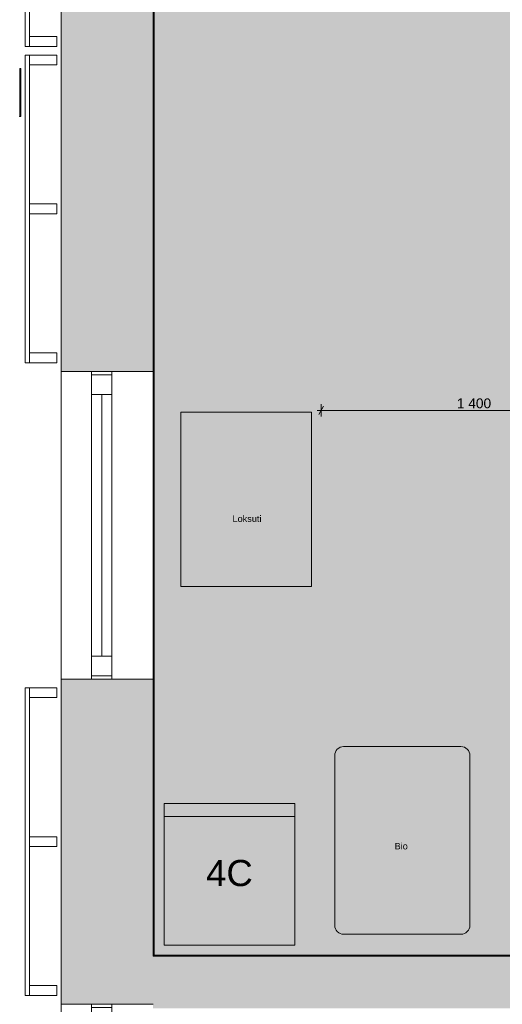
# Model space of a CAD drawing. Header units: millimetres. Extents: x -30 to 102382, y -31808 to 51594.
# Tile 11 of 172: x 19418 to 21631, y 30279 to 34792. Entities that reach past the tile are written whole.
import ezdxf
from ezdxf.enums import TextEntityAlignment as Align

# ---------------------------------------------------------------- set-up
doc = ezdxf.new("R2010")
doc.units = ezdxf.units.MM
doc.header["$MEASUREMENT"] = 0
doc.linetypes.add('tl_xref_DASH_2.5-1.25', pattern=[3750, 2500, -1250])
doc.linetypes.add('Wipeout_Contour', pattern=[1000, 0, -1000])
for name, color, linetype in [('04 Välissein kandev proj.AR', 7, 'Continuous'), ('05 Sisesein proj.AR', 7, 'Continuous'), ('06 Põrand proj.AR', 7, 'Continuous'), ('13 Fassaadikate välisosa.AR', 7, 'Continuous'), ('20 Tehnoloogia.AR', 7, 'Continuous'), ('37 Reklaamlogo.AR', 7, 'Continuous'), ('44 Sisustus_ erimööbel mõõtkett.SA', 7, 'Continuous'), ('44 Sisustus_ erimööbel tähis.SA', 7, 'Continuous'), ('45 Sisustus_ tehnika.SA', 7, 'Continuous'), ('47 Siseviimistlus_ põrand.SA', 7, 'Continuous'), ('47 Siseviimistlus_ sein.SA', 7, 'Continuous')]:
    doc.layers.add(name, color=color, linetype=linetype)
doc.styles.add('GENERATED_STYLE_3', font='arial.ttf')
doc.dimstyles.new('GENERATED_STYLE__9', dxfattribs={"dimtxt": 45, "dimasz": 28.5, "dimexe": 0.18, "dimexo": 0.0625, "dimgap": 0, "dimtad": 1, "dimtih": 1, "dimtoh": 1, "dimdec": 0, "dimzin": 0, "dimdsep": 46, "dimtxsty": 'GENERATED_STYLE_3', "dimblk": 'ARROWHEAD_2', "dimblk1": 'ARROWHEAD_2', "dimblk2": 'ARROWHEAD_2', "dimcen": 0.09, "dimse1": 1, "dimse2": 1, "dimclrd": 8, "dimclre": 8, "dimclrt": 8, "dimadec": 1, "dimazin": 0, "dimtfac": 1, "dimtdec": 4, "dimtmove": 0, "dimatfit": 3, "dimfxl": 0, "dimtolj": 1, "dimtzin": 0, "dimarcsym": 0})

# ---------------------------------------------------------------- blocks, each defined once
blk = doc.blocks.new('Rectangular Window Opening 26_8')
at = {"layer": '47 Siseviimistlus_ sein.SA', "color": 7, "linetype": 'Continuous', "lineweight": 13}
for p, q in [((-705, 5), (705, 5)), ((-705, 0), (-705, 5)), ((-705, 0), (705, 0)), ((705, 0), (705, 5))]:
    blk.add_line(p, q, dxfattribs=at)
blk = doc.blocks.new('Refrigerator 26[111]_2', base_point=(20680, 31200))
at = {"layer": '45 Sisustus_ tehnika.SA', "color": 7, "linetype": 'Continuous', "lineweight": 20}
blk.add_line((20680, 31140), (20080, 31140), dxfattribs=at)
at = {"layer": '45 Sisustus_ tehnika.SA', "color": 7, "linetype": 'Continuous', "lineweight": 20, "flags": 128}
blk.add_lwpolyline([(20680, 31200), (20080, 31200), (20080, 30550), (20680, 30550)], close=True, dxfattribs=at)
at = {"layer": '45 Sisustus_ tehnika.SA', "color": 8, "lineweight": 13, "style": 'GENERATED_STYLE_3'}
blk.add_attdef('txt', text='', height=120, rotation=360, dxfattribs=at).set_placement((20380, 30880.9), align=Align.MIDDLE_CENTER)
blk = doc.blocks.new('Trash Can 02 26[112]_2', base_point=(21172.7, 31030.2))
at = {"layer": '20 Tehnoloogia.AR', "color": 7, "linetype": 'Continuous', "lineweight": 20, "flags": 128}
blk.add_lwpolyline([(21441.7, 31460.2, -0.414214), (21482.7, 31419.2), (21482.7, 30641.2, -0.414214), (21441.7, 30600.2), (20903.7, 30600.2, -0.414214), (20862.7, 30641.2), (20862.7, 31419.2, -0.414214), (20903.7, 31460.2)], format="xyb", close=True, dxfattribs=at)
blk = doc.blocks.new('Cube 26[348]_2', base_point=(20756.9, 32993.9))
at = {"layer": '20 Tehnoloogia.AR', "color": 7, "linetype": 'Continuous', "lineweight": 20, "flags": 128}
blk.add_lwpolyline([(20156.9, 32193.9), (20156.9, 32993.9), (20756.9, 32993.9), (20756.9, 32193.9)], close=True, dxfattribs=at)
blk = doc.blocks.new('FSD-01[514]_2', base_point=(19588, 36080))
at = {"color": 254, "linetype": 'Wipeout_Contour', "lineweight": 0, "ltscale": 164019.099443}
blk.add_wipeout([(19588, 36080), (19463, 36080), (19463, 36035), (19588, 36035)], dxfattribs=at).dxf.layer = '13 Fassaadikate välisosa.AR'
at = {"color": 254, "linetype": 'Wipeout_Contour', "lineweight": 0, "ltscale": 161623.704036}
blk.add_wipeout([(19588, 35397.5), (19463, 35397.5), (19463, 35352.5), (19588, 35352.5)], dxfattribs=at).dxf.layer = '13 Fassaadikate välisosa.AR'
at = {"color": 254, "linetype": 'Wipeout_Contour', "lineweight": 0, "ltscale": 159239.078795}
blk.add_wipeout([(19588, 34715), (19463, 34715), (19463, 34670), (19588, 34670)], dxfattribs=at).dxf.layer = '13 Fassaadikate välisosa.AR'
at = {"layer": '13 Fassaadikate välisosa.AR', "color": 7, "linetype": 'Continuous', "lineweight": 20}
for p, q in [((19443, 34670), (19443, 36080)), ((19443, 36080), (19463, 36080)), ((19443, 34670), (19443, 36080)), ((19443, 36080), (19463, 36080)), ((19443, 34670), (19443, 36080)), ((19443, 36080), (19463, 36080)), ((19443, 34670), (19443, 36080)), ((19443, 36080), (19463, 36080)), ((19463, 36035), (19463, 36080)), ((19463, 36080), (19588, 36080)), ((19463, 34670), (19463, 36080)), ((19463, 34670), (19463, 36080)), ((19463, 34670), (19463, 36080)), ((19463, 34670), (19463, 36080)), ((19588, 36080), (19588, 36035)), ((19588, 36035), (19463, 36035)), ((19463, 35352.5), (19463, 35397.5)), ((19463, 35397.5), (19588, 35397.5)), ((19588, 35397.5), (19588, 35352.5)), ((19588, 35352.5), (19463, 35352.5)), ((19463, 34670), (19463, 34715)), ((19463, 34715), (19588, 34715)), ((19588, 34715), (19588, 34670)), ((19443, 34670), (19463, 34670)), ((19443, 34670), (19463, 34670)), ((19443, 34670), (19463, 34670)), ((19443, 34670), (19463, 34670)), ((19588, 34670), (19463, 34670))]:
    blk.add_line(p, q, dxfattribs=at)
blk = doc.blocks.new('FSD-02[515]_2', base_point=(19588, 36080))
at = {"color": 254, "linetype": 'Wipeout_Contour', "lineweight": 0, "ltscale": 164019.099437}
blk.add_wipeout([(19588, 36080), (19463, 36080), (19463, 36035), (19588, 36035)], dxfattribs=at).dxf.layer = '13 Fassaadikate välisosa.AR'
at = {"color": 254, "linetype": 'Wipeout_Contour', "lineweight": 0, "ltscale": 161623.704031}
blk.add_wipeout([(19588, 35397.5), (19463, 35397.5), (19463, 35352.5), (19588, 35352.5)], dxfattribs=at).dxf.layer = '13 Fassaadikate välisosa.AR'
at = {"color": 254, "linetype": 'Wipeout_Contour', "lineweight": 0, "ltscale": 159239.07879}
blk.add_wipeout([(19588, 34715), (19463, 34715), (19463, 34670), (19588, 34670)], dxfattribs=at).dxf.layer = '13 Fassaadikate välisosa.AR'
at = {"layer": '13 Fassaadikate välisosa.AR', "color": 7, "linetype": 'Continuous', "lineweight": 20}
for p, q in [((19443, 34670), (19443, 36080)), ((19443, 36080), (19463, 36080)), ((19443, 34670), (19443, 36080)), ((19443, 36080), (19463, 36080)), ((19443, 34670), (19443, 36080)), ((19443, 36080), (19463, 36080)), ((19443, 34670), (19443, 36080)), ((19443, 36080), (19463, 36080)), ((19443, 34670), (19443, 36080)), ((19443, 36080), (19463, 36080)), ((19443, 34670), (19443, 36080)), ((19443, 36080), (19463, 36080)), ((19443, 34670), (19443, 36080)), ((19443, 36080), (19463, 36080)), ((19443, 34670), (19443, 36080)), ((19443, 36080), (19463, 36080)), ((19443, 34670), (19443, 36080)), ((19443, 36080), (19463, 36080)), ((19463, 36035), (19463, 36080)), ((19463, 36080), (19588, 36080)), ((19463, 34670), (19463, 36080)), ((19463, 34670), (19463, 36080)), ((19463, 34670), (19463, 36080)), ((19463, 34670), (19463, 36080)), ((19463, 34670), (19463, 36080)), ((19463, 34670), (19463, 36080)), ((19463, 34670), (19463, 36080)), ((19463, 34670), (19463, 36080)), ((19463, 34670), (19463, 36080)), ((19588, 36080), (19588, 36035)), ((19588, 36035), (19463, 36035)), ((19463, 35352.5), (19463, 35397.5)), ((19463, 35397.5), (19588, 35397.5)), ((19588, 35397.5), (19588, 35352.5)), ((19588, 35352.5), (19463, 35352.5)), ((19463, 34670), (19463, 34715)), ((19463, 34715), (19588, 34715)), ((19588, 34715), (19588, 34670)), ((19443, 34670), (19463, 34670)), ((19443, 34670), (19463, 34670)), ((19443, 34670), (19463, 34670)), ((19443, 34670), (19463, 34670)), ((19443, 34670), (19463, 34670)), ((19443, 34670), (19463, 34670)), ((19443, 34670), (19463, 34670)), ((19443, 34670), (19463, 34670)), ((19443, 34670), (19463, 34670)), ((19588, 34670), (19463, 34670))]:
    blk.add_line(p, q, dxfattribs=at)
blk = doc.blocks.new('FSD-02[516]_2', base_point=(19588, 36080))
at = {"color": 254, "linetype": 'Wipeout_Contour', "lineweight": 0, "ltscale": 164019.099437}
blk.add_wipeout([(19588, 36080), (19463, 36080), (19463, 36035), (19588, 36035)], dxfattribs=at).dxf.layer = '13 Fassaadikate välisosa.AR'
at = {"color": 254, "linetype": 'Wipeout_Contour', "lineweight": 0, "ltscale": 161623.704031}
blk.add_wipeout([(19588, 35397.5), (19463, 35397.5), (19463, 35352.5), (19588, 35352.5)], dxfattribs=at).dxf.layer = '13 Fassaadikate välisosa.AR'
at = {"color": 254, "linetype": 'Wipeout_Contour', "lineweight": 0, "ltscale": 159239.07879}
blk.add_wipeout([(19588, 34715), (19463, 34715), (19463, 34670), (19588, 34670)], dxfattribs=at).dxf.layer = '13 Fassaadikate välisosa.AR'
at = {"layer": '13 Fassaadikate välisosa.AR', "color": 7, "linetype": 'Continuous', "lineweight": 20}
for p, q in [((19443, 34670), (19443, 36080)), ((19443, 36080), (19463, 36080)), ((19443, 34670), (19443, 36080)), ((19443, 36080), (19463, 36080)), ((19443, 34670), (19443, 36080)), ((19443, 36080), (19463, 36080)), ((19443, 34670), (19443, 36080)), ((19443, 36080), (19463, 36080)), ((19443, 34670), (19443, 36080)), ((19443, 36080), (19463, 36080)), ((19443, 34670), (19443, 36080)), ((19443, 36080), (19463, 36080)), ((19443, 34670), (19443, 36080)), ((19443, 36080), (19463, 36080)), ((19443, 34670), (19443, 36080)), ((19443, 36080), (19463, 36080)), ((19443, 34670), (19443, 36080)), ((19443, 36080), (19463, 36080)), ((19463, 36035), (19463, 36080)), ((19463, 36080), (19588, 36080)), ((19463, 34670), (19463, 36080)), ((19463, 34670), (19463, 36080)), ((19463, 34670), (19463, 36080)), ((19463, 34670), (19463, 36080)), ((19463, 34670), (19463, 36080)), ((19463, 34670), (19463, 36080)), ((19463, 34670), (19463, 36080)), ((19463, 34670), (19463, 36080)), ((19463, 34670), (19463, 36080)), ((19588, 36080), (19588, 36035)), ((19588, 36035), (19463, 36035)), ((19463, 35352.5), (19463, 35397.5)), ((19463, 35397.5), (19588, 35397.5)), ((19588, 35397.5), (19588, 35352.5)), ((19588, 35352.5), (19463, 35352.5)), ((19463, 34670), (19463, 34715)), ((19463, 34715), (19588, 34715)), ((19588, 34715), (19588, 34670)), ((19443, 34670), (19463, 34670)), ((19443, 34670), (19463, 34670)), ((19443, 34670), (19463, 34670)), ((19443, 34670), (19463, 34670)), ((19443, 34670), (19463, 34670)), ((19443, 34670), (19463, 34670)), ((19443, 34670), (19463, 34670)), ((19443, 34670), (19463, 34670)), ((19443, 34670), (19463, 34670)), ((19588, 34670), (19463, 34670))]:
    blk.add_line(p, q, dxfattribs=at)
blk = doc.blocks.new('FSD-01[517]_2', base_point=(19588, 34630))
at = {"color": 254, "linetype": 'Wipeout_Contour', "lineweight": 0, "ltscale": 158942.870761}
blk.add_wipeout([(19588, 34630), (19463, 34630), (19463, 34585), (19588, 34585)], dxfattribs=at).dxf.layer = '13 Fassaadikate välisosa.AR'
at = {"color": 254, "linetype": 'Wipeout_Contour', "lineweight": 0, "ltscale": 156570.945125}
blk.add_wipeout([(19588, 33947.5), (19463, 33947.5), (19463, 33902.5), (19588, 33902.5)], dxfattribs=at).dxf.layer = '13 Fassaadikate välisosa.AR'
at = {"color": 254, "linetype": 'Wipeout_Contour', "lineweight": 0, "ltscale": 154210.866454}
blk.add_wipeout([(19588, 33265), (19463, 33265), (19463, 33220), (19588, 33220)], dxfattribs=at).dxf.layer = '13 Fassaadikate välisosa.AR'
at = {"layer": '13 Fassaadikate välisosa.AR', "color": 7, "linetype": 'Continuous', "lineweight": 20}
for p, q in [((19443, 33220), (19443, 34630)), ((19443, 34630), (19463, 34630)), ((19443, 33220), (19443, 34630)), ((19443, 34630), (19463, 34630)), ((19443, 33220), (19443, 34630)), ((19443, 34630), (19463, 34630)), ((19443, 33220), (19443, 34630)), ((19443, 34630), (19463, 34630)), ((19463, 34585), (19463, 34630)), ((19463, 34630), (19588, 34630)), ((19463, 33220), (19463, 34630)), ((19463, 33220), (19463, 34630)), ((19463, 33220), (19463, 34630)), ((19463, 33220), (19463, 34630)), ((19588, 34630), (19588, 34585)), ((19588, 34585), (19463, 34585)), ((19463, 33902.5), (19463, 33947.5)), ((19463, 33947.5), (19588, 33947.5)), ((19588, 33947.5), (19588, 33902.5)), ((19588, 33902.5), (19463, 33902.5)), ((19463, 33220), (19463, 33265)), ((19463, 33265), (19588, 33265)), ((19588, 33265), (19588, 33220)), ((19443, 33220), (19463, 33220)), ((19443, 33220), (19463, 33220)), ((19443, 33220), (19463, 33220)), ((19443, 33220), (19463, 33220)), ((19588, 33220), (19463, 33220))]:
    blk.add_line(p, q, dxfattribs=at)
blk = doc.blocks.new('FSD-02[518]_2', base_point=(19588, 34630))
at = {"color": 254, "linetype": 'Wipeout_Contour', "lineweight": 0, "ltscale": 158942.870756}
blk.add_wipeout([(19588, 34630), (19463, 34630), (19463, 34585), (19588, 34585)], dxfattribs=at).dxf.layer = '13 Fassaadikate välisosa.AR'
at = {"color": 254, "linetype": 'Wipeout_Contour', "lineweight": 0, "ltscale": 156570.94512}
blk.add_wipeout([(19588, 33947.5), (19463, 33947.5), (19463, 33902.5), (19588, 33902.5)], dxfattribs=at).dxf.layer = '13 Fassaadikate välisosa.AR'
at = {"color": 254, "linetype": 'Wipeout_Contour', "lineweight": 0, "ltscale": 154210.866449}
blk.add_wipeout([(19588, 33265), (19463, 33265), (19463, 33220), (19588, 33220)], dxfattribs=at).dxf.layer = '13 Fassaadikate välisosa.AR'
at = {"layer": '13 Fassaadikate välisosa.AR', "color": 7, "linetype": 'Continuous', "lineweight": 20}
for p, q in [((19443, 33220), (19443, 34630)), ((19443, 34630), (19463, 34630)), ((19443, 33220), (19443, 34630)), ((19443, 34630), (19463, 34630)), ((19443, 33220), (19443, 34630)), ((19443, 34630), (19463, 34630)), ((19443, 33220), (19443, 34630)), ((19443, 34630), (19463, 34630)), ((19443, 33220), (19443, 34630)), ((19443, 34630), (19463, 34630)), ((19443, 33220), (19443, 34630)), ((19443, 34630), (19463, 34630)), ((19443, 33220), (19443, 34630)), ((19443, 34630), (19463, 34630)), ((19443, 33220), (19443, 34630)), ((19443, 34630), (19463, 34630)), ((19443, 33220), (19443, 34630)), ((19443, 34630), (19463, 34630)), ((19463, 34585), (19463, 34630)), ((19463, 34630), (19588, 34630)), ((19463, 33220), (19463, 34630)), ((19463, 33220), (19463, 34630)), ((19463, 33220), (19463, 34630)), ((19463, 33220), (19463, 34630)), ((19463, 33220), (19463, 34630)), ((19463, 33220), (19463, 34630)), ((19463, 33220), (19463, 34630)), ((19463, 33220), (19463, 34630)), ((19463, 33220), (19463, 34630)), ((19588, 34630), (19588, 34585)), ((19588, 34585), (19463, 34585)), ((19463, 33902.5), (19463, 33947.5)), ((19463, 33947.5), (19588, 33947.5)), ((19588, 33947.5), (19588, 33902.5)), ((19588, 33902.5), (19463, 33902.5)), ((19463, 33220), (19463, 33265)), ((19463, 33265), (19588, 33265)), ((19588, 33265), (19588, 33220)), ((19443, 33220), (19463, 33220)), ((19443, 33220), (19463, 33220)), ((19443, 33220), (19463, 33220)), ((19443, 33220), (19463, 33220)), ((19443, 33220), (19463, 33220)), ((19443, 33220), (19463, 33220)), ((19443, 33220), (19463, 33220)), ((19443, 33220), (19463, 33220)), ((19443, 33220), (19463, 33220)), ((19588, 33220), (19463, 33220))]:
    blk.add_line(p, q, dxfattribs=at)
blk = doc.blocks.new('FSD-02[519]_2', base_point=(19588, 34630))
at = {"color": 254, "linetype": 'Wipeout_Contour', "lineweight": 0, "ltscale": 158942.870756}
blk.add_wipeout([(19588, 34630), (19463, 34630), (19463, 34585), (19588, 34585)], dxfattribs=at).dxf.layer = '13 Fassaadikate välisosa.AR'
at = {"color": 254, "linetype": 'Wipeout_Contour', "lineweight": 0, "ltscale": 156570.94512}
blk.add_wipeout([(19588, 33947.5), (19463, 33947.5), (19463, 33902.5), (19588, 33902.5)], dxfattribs=at).dxf.layer = '13 Fassaadikate välisosa.AR'
at = {"color": 254, "linetype": 'Wipeout_Contour', "lineweight": 0, "ltscale": 154210.866449}
blk.add_wipeout([(19588, 33265), (19463, 33265), (19463, 33220), (19588, 33220)], dxfattribs=at).dxf.layer = '13 Fassaadikate välisosa.AR'
at = {"layer": '13 Fassaadikate välisosa.AR', "color": 7, "linetype": 'Continuous', "lineweight": 20}
for p, q in [((19443, 33220), (19443, 34630)), ((19443, 34630), (19463, 34630)), ((19443, 33220), (19443, 34630)), ((19443, 34630), (19463, 34630)), ((19443, 33220), (19443, 34630)), ((19443, 34630), (19463, 34630)), ((19443, 33220), (19443, 34630)), ((19443, 34630), (19463, 34630)), ((19443, 33220), (19443, 34630)), ((19443, 34630), (19463, 34630)), ((19443, 33220), (19443, 34630)), ((19443, 34630), (19463, 34630)), ((19443, 33220), (19443, 34630)), ((19443, 34630), (19463, 34630)), ((19443, 33220), (19443, 34630)), ((19443, 34630), (19463, 34630)), ((19443, 33220), (19443, 34630)), ((19443, 34630), (19463, 34630)), ((19463, 34585), (19463, 34630)), ((19463, 34630), (19588, 34630)), ((19463, 33220), (19463, 34630)), ((19463, 33220), (19463, 34630)), ((19463, 33220), (19463, 34630)), ((19463, 33220), (19463, 34630)), ((19463, 33220), (19463, 34630)), ((19463, 33220), (19463, 34630)), ((19463, 33220), (19463, 34630)), ((19463, 33220), (19463, 34630)), ((19463, 33220), (19463, 34630)), ((19588, 34630), (19588, 34585)), ((19588, 34585), (19463, 34585)), ((19463, 33902.5), (19463, 33947.5)), ((19463, 33947.5), (19588, 33947.5)), ((19588, 33947.5), (19588, 33902.5)), ((19588, 33902.5), (19463, 33902.5)), ((19463, 33220), (19463, 33265)), ((19463, 33265), (19588, 33265)), ((19588, 33265), (19588, 33220)), ((19443, 33220), (19463, 33220)), ((19443, 33220), (19463, 33220)), ((19443, 33220), (19463, 33220)), ((19443, 33220), (19463, 33220)), ((19443, 33220), (19463, 33220)), ((19443, 33220), (19463, 33220)), ((19443, 33220), (19463, 33220)), ((19443, 33220), (19463, 33220)), ((19443, 33220), (19463, 33220)), ((19588, 33220), (19463, 33220))]:
    blk.add_line(p, q, dxfattribs=at)
blk = doc.blocks.new('FSD-01[520]_2', base_point=(19588, 31730))
at = {"color": 254, "linetype": 'Wipeout_Contour', "lineweight": 0, "ltscale": 148949.046028}
blk.add_wipeout([(19588, 31730), (19463, 31730), (19463, 31685), (19588, 31685)], dxfattribs=at).dxf.layer = '13 Fassaadikate välisosa.AR'
at = {"color": 254, "linetype": 'Wipeout_Contour', "lineweight": 0, "ltscale": 146631.439087}
blk.add_wipeout([(19588, 31047.5), (19463, 31047.5), (19463, 31002.5), (19588, 31002.5)], dxfattribs=at).dxf.layer = '13 Fassaadikate välisosa.AR'
at = {"color": 254, "linetype": 'Wipeout_Contour', "lineweight": 0, "ltscale": 144328.255462}
blk.add_wipeout([(19588, 30365), (19463, 30365), (19463, 30320), (19588, 30320)], dxfattribs=at).dxf.layer = '13 Fassaadikate välisosa.AR'
at = {"layer": '13 Fassaadikate välisosa.AR', "color": 7, "linetype": 'Continuous', "lineweight": 20}
for p, q in [((19443, 30320), (19443, 31730)), ((19443, 31730), (19463, 31730)), ((19443, 30320), (19443, 31730)), ((19443, 31730), (19463, 31730)), ((19443, 30320), (19443, 31730)), ((19443, 31730), (19463, 31730)), ((19443, 30320), (19443, 31730)), ((19443, 31730), (19463, 31730)), ((19463, 31685), (19463, 31730)), ((19463, 31730), (19588, 31730)), ((19463, 30320), (19463, 31730)), ((19463, 30320), (19463, 31730)), ((19463, 30320), (19463, 31730)), ((19463, 30320), (19463, 31730)), ((19588, 31730), (19588, 31685)), ((19588, 31685), (19463, 31685)), ((19463, 31002.5), (19463, 31047.5)), ((19463, 31047.5), (19588, 31047.5)), ((19588, 31047.5), (19588, 31002.5)), ((19588, 31002.5), (19463, 31002.5)), ((19463, 30320), (19463, 30365)), ((19463, 30365), (19588, 30365)), ((19588, 30365), (19588, 30320)), ((19443, 30320), (19463, 30320)), ((19443, 30320), (19463, 30320)), ((19443, 30320), (19463, 30320)), ((19443, 30320), (19463, 30320)), ((19588, 30320), (19463, 30320))]:
    blk.add_line(p, q, dxfattribs=at)
blk = doc.blocks.new('FSD-02[521]_2', base_point=(19588, 31730))
at = {"color": 254, "linetype": 'Wipeout_Contour', "lineweight": 0, "ltscale": 148949.046022}
blk.add_wipeout([(19588, 31730), (19463, 31730), (19463, 31685), (19588, 31685)], dxfattribs=at).dxf.layer = '13 Fassaadikate välisosa.AR'
at = {"color": 254, "linetype": 'Wipeout_Contour', "lineweight": 0, "ltscale": 146631.439082}
blk.add_wipeout([(19588, 31047.5), (19463, 31047.5), (19463, 31002.5), (19588, 31002.5)], dxfattribs=at).dxf.layer = '13 Fassaadikate välisosa.AR'
at = {"color": 254, "linetype": 'Wipeout_Contour', "lineweight": 0, "ltscale": 144328.255457}
blk.add_wipeout([(19588, 30365), (19463, 30365), (19463, 30320), (19588, 30320)], dxfattribs=at).dxf.layer = '13 Fassaadikate välisosa.AR'
at = {"layer": '13 Fassaadikate välisosa.AR', "color": 7, "linetype": 'Continuous', "lineweight": 20}
for p, q in [((19443, 30320), (19443, 31730)), ((19443, 31730), (19463, 31730)), ((19443, 30320), (19443, 31730)), ((19443, 31730), (19463, 31730)), ((19443, 30320), (19443, 31730)), ((19443, 31730), (19463, 31730)), ((19443, 30320), (19443, 31730)), ((19443, 31730), (19463, 31730)), ((19443, 30320), (19443, 31730)), ((19443, 31730), (19463, 31730)), ((19443, 30320), (19443, 31730)), ((19443, 31730), (19463, 31730)), ((19443, 30320), (19443, 31730)), ((19443, 31730), (19463, 31730)), ((19443, 30320), (19443, 31730)), ((19443, 31730), (19463, 31730)), ((19443, 30320), (19443, 31730)), ((19443, 31730), (19463, 31730)), ((19463, 31685), (19463, 31730)), ((19463, 31730), (19588, 31730)), ((19463, 30320), (19463, 31730)), ((19463, 30320), (19463, 31730)), ((19463, 30320), (19463, 31730)), ((19463, 30320), (19463, 31730)), ((19463, 30320), (19463, 31730)), ((19463, 30320), (19463, 31730)), ((19463, 30320), (19463, 31730)), ((19463, 30320), (19463, 31730)), ((19463, 30320), (19463, 31730)), ((19588, 31730), (19588, 31685)), ((19588, 31685), (19463, 31685)), ((19463, 31002.5), (19463, 31047.5)), ((19463, 31047.5), (19588, 31047.5)), ((19588, 31047.5), (19588, 31002.5)), ((19588, 31002.5), (19463, 31002.5)), ((19463, 30320), (19463, 30365)), ((19463, 30365), (19588, 30365)), ((19588, 30365), (19588, 30320)), ((19443, 30320), (19463, 30320)), ((19443, 30320), (19463, 30320)), ((19443, 30320), (19463, 30320)), ((19443, 30320), (19463, 30320)), ((19443, 30320), (19463, 30320)), ((19443, 30320), (19463, 30320)), ((19443, 30320), (19463, 30320)), ((19443, 30320), (19463, 30320)), ((19443, 30320), (19463, 30320)), ((19588, 30320), (19463, 30320))]:
    blk.add_line(p, q, dxfattribs=at)
blk = doc.blocks.new('FSD-02[522]_2', base_point=(19588, 31730))
at = {"color": 254, "linetype": 'Wipeout_Contour', "lineweight": 0, "ltscale": 148949.046022}
blk.add_wipeout([(19588, 31730), (19463, 31730), (19463, 31685), (19588, 31685)], dxfattribs=at).dxf.layer = '13 Fassaadikate välisosa.AR'
at = {"color": 254, "linetype": 'Wipeout_Contour', "lineweight": 0, "ltscale": 146631.439082}
blk.add_wipeout([(19588, 31047.5), (19463, 31047.5), (19463, 31002.5), (19588, 31002.5)], dxfattribs=at).dxf.layer = '13 Fassaadikate välisosa.AR'
at = {"color": 254, "linetype": 'Wipeout_Contour', "lineweight": 0, "ltscale": 144328.255457}
blk.add_wipeout([(19588, 30365), (19463, 30365), (19463, 30320), (19588, 30320)], dxfattribs=at).dxf.layer = '13 Fassaadikate välisosa.AR'
at = {"layer": '13 Fassaadikate välisosa.AR', "color": 7, "linetype": 'Continuous', "lineweight": 20}
for p, q in [((19443, 30320), (19443, 31730)), ((19443, 31730), (19463, 31730)), ((19443, 30320), (19443, 31730)), ((19443, 31730), (19463, 31730)), ((19443, 30320), (19443, 31730)), ((19443, 31730), (19463, 31730)), ((19443, 30320), (19443, 31730)), ((19443, 31730), (19463, 31730)), ((19443, 30320), (19443, 31730)), ((19443, 31730), (19463, 31730)), ((19443, 30320), (19443, 31730)), ((19443, 31730), (19463, 31730)), ((19443, 30320), (19443, 31730)), ((19443, 31730), (19463, 31730)), ((19443, 30320), (19443, 31730)), ((19443, 31730), (19463, 31730)), ((19443, 30320), (19443, 31730)), ((19443, 31730), (19463, 31730)), ((19463, 31685), (19463, 31730)), ((19463, 31730), (19588, 31730)), ((19463, 30320), (19463, 31730)), ((19463, 30320), (19463, 31730)), ((19463, 30320), (19463, 31730)), ((19463, 30320), (19463, 31730)), ((19463, 30320), (19463, 31730)), ((19463, 30320), (19463, 31730)), ((19463, 30320), (19463, 31730)), ((19463, 30320), (19463, 31730)), ((19463, 30320), (19463, 31730)), ((19588, 31730), (19588, 31685)), ((19588, 31685), (19463, 31685)), ((19463, 31002.5), (19463, 31047.5)), ((19463, 31047.5), (19588, 31047.5)), ((19588, 31047.5), (19588, 31002.5)), ((19588, 31002.5), (19463, 31002.5)), ((19463, 30320), (19463, 30365)), ((19463, 30365), (19588, 30365)), ((19588, 30365), (19588, 30320)), ((19443, 30320), (19463, 30320)), ((19443, 30320), (19463, 30320)), ((19443, 30320), (19463, 30320)), ((19443, 30320), (19463, 30320)), ((19443, 30320), (19463, 30320)), ((19443, 30320), (19463, 30320)), ((19443, 30320), (19463, 30320)), ((19443, 30320), (19463, 30320)), ((19443, 30320), (19463, 30320)), ((19588, 30320), (19463, 30320))]:
    blk.add_line(p, q, dxfattribs=at)
blk = doc.blocks.new('Text 3D 26[630]_2', base_point=(19418, 34568.8))
at = {"layer": '37 Reklaamlogo.AR', "color": 7, "linetype": 'Continuous', "lineweight": 20}
for q in [(19418, 34568.8), (19423, 34349.1)]:
    blk.add_line((19418, 34349.1), q, dxfattribs=at)
at = {"layer": '37 Reklaamlogo.AR', "color": 7, "linetype": 'Continuous', "lineweight": 20, "flags": 128}
blk.add_lwpolyline([(19418, 34568.8), (19423, 34568.8), (19423, 34349.1), (19418, 34349.1)], close=True, dxfattribs=at)
at = {"layer": '37 Reklaamlogo.AR', "color": 7, "linetype": 'Continuous', "lineweight": 20}
blk.add_point((19418, 34349.1), dxfattribs=at)
blk = doc.blocks.new('Label_60_2', base_point=(20465, 32479.3))
at = {"layer": '44 Sisustus_ erimööbel tähis.SA', "color": 8, "lineweight": 13, "insert": (20394.1, 32519.9), "char_height": 30, "attachment_point": 1, "style": 'GENERATED_STYLE_3'}
blk.add_mtext('{\\A1;\\fArial|b0|i0|c0|p0;Loksuti {\\A1;\\fArial|b0|i0|c0|p0;\\H0.66000x;\\S^  ;}{\\A1;\\fArial|b0|i0|c0|p0;\\H0.66000x;\\S^  ;}}', dxfattribs=at)
blk = doc.blocks.new('Label_87_2', base_point=(21172.7, 30978.5))
at = {"layer": '44 Sisustus_ erimööbel tähis.SA', "color": 8, "lineweight": 13, "insert": (21137.3, 31019.1), "char_height": 30, "attachment_point": 1, "style": 'GENERATED_STYLE_3'}
blk.add_mtext('{\\A1;\\fArial|b0|i0|c0|p0;Bio {\\A1;\\fArial|b0|i0|c0|p0;\\H0.66000x;\\S^  ;}{\\A1;\\fArial|b0|i0|c0|p0;\\H0.66000x;\\S^  ;}}', dxfattribs=at)
blk = doc.blocks.new('Triple Window 26')
at = {"layer": '04 Välissein kandev proj.AR', "color": 7, "linetype": 'Continuous', "lineweight": 13}
for p, q in [((-2155, 140), (2155, 140)), ((-2155, 140), (-2155, 118)), ((2155, 140), (2155, 118)), ((-2155, 118), (-2155, 68)), ((2155, 118), (2155, 68)), ((-2155, 68), (-2155, 0)), ((2155, 68), (2155, 0)), ((-2155, 0), (-2140, 0)), ((-2155, 0), (-2155, -92)), ((-2155, 0), (-2155, -92)), ((-2140, 0), (-2050, 0)), ((-2140, -92), (-2140, 0)), ((-2050, 0), (-2050, -92)), ((-2050, 0), (-760, 0)), ((-760, -92), (-760, 0)), ((-760, 0), (-705, 0)), ((-705, 0), (-650, 0)), ((-650, 0), (-650, -92)), ((-650, 0), (650, 0)), ((650, -92), (650, 0)), ((650, 0), (705, 0)), ((705, 0), (760, 0)), ((760, 0), (760, -92)), ((760, 0), (2050, 0)), ((2050, -92), (2050, 0)), ((2050, 0), (2140, 0)), ((2140, 0), (2155, 0)), ((2140, -92), (2140, 0)), ((2155, 0), (2155, -92)), ((2155, 0), (2155, -92)), ((-2050, -46), (-760, -46)), ((-650, -46), (650, -46)), ((760, -46), (2050, -46)), ((-2155, -92), (2155, -92)), ((-2140, -92), (-2155, -92)), ((-2155, -92), (-2155, -282)), ((-2050, -92), (-2140, -92)), ((-760, -92), (-2050, -92)), ((-705, -92), (-760, -92)), ((-650, -92), (-705, -92)), ((650, -92), (-650, -92)), ((705, -92), (650, -92)), ((760, -92), (705, -92)), ((2050, -92), (760, -92)), ((2140, -92), (2050, -92)), ((2155, -92), (2140, -92)), ((2155, -92), (2155, -282))]:
    blk.add_line(p, q, dxfattribs=at)
blk = doc.blocks.new('Window 26_2')
at = {"layer": '04 Välissein kandev proj.AR', "color": 7, "linetype": 'Continuous', "lineweight": 13}
for p, q in [((-704.9, 140), (704.9, 140)), ((-704.9, 140), (-704.9, 118)), ((704.9, 140), (704.9, 118)), ((-704.9, 118), (-704.9, 68)), ((704.9, 118), (704.9, 68)), ((-704.9, 68), (-704.9, 0)), ((704.9, 68), (704.9, 0)), ((-704.9, 0), (-689.9, 0)), ((-704.9, 0), (-704.9, -92)), ((-704.9, 0), (-704.9, -92)), ((-689.9, 0), (-599.9, 0)), ((-689.9, -92), (-689.9, 0)), ((-599.9, 0), (-599.9, -92)), ((-599.9, 0), (599.9, 0)), ((599.9, -92), (599.9, 0)), ((599.9, 0), (689.9, 0)), ((689.9, 0), (704.9, 0)), ((689.9, -92), (689.9, 0)), ((704.9, 0), (704.9, -92)), ((704.9, 0), (704.9, -92)), ((-599.9, -46), (599.9, -46)), ((-704.9, -92), (704.9, -92)), ((-689.9, -92), (-704.9, -92)), ((-704.9, -92), (-704.9, -282)), ((-599.9, -92), (-689.9, -92)), ((599.9, -92), (-599.9, -92)), ((689.9, -92), (599.9, -92)), ((704.9, -92), (689.9, -92)), ((704.9, -92), (704.9, -282))]:
    blk.add_line(p, q, dxfattribs=at)
blk = doc.blocks.new('*D1212')
at = {"layer": '44 Sisustus_ erimööbel mõõtkett.SA', "color": 8, "linetype": 'Continuous', "lineweight": 13}
for p, q in [((20781.7, 33001.6), (20800, 33001.6)), ((20810.8, 33020.4), (20789.2, 32982.9)), ((20800, 32973.5), (20800, 33029.7)), ((20800, 33001.6), (22200, 33001.6)), ((22189.2, 32982.9), (22210.8, 33020.4)), ((22200, 32973.5), (22200, 33029.7)), ((22200, 33001.6), (22218.3, 33001.6))]:
    blk.add_line(p, q, dxfattribs=at)
at = {"layer": '44 Sisustus_ erimööbel mõõtkett.SA', "color": 8, "lineweight": 13, "insert": (21422.8, 33010.6), "char_height": 45, "attachment_point": 7, "style": 'GENERATED_STYLE_3'}
blk.add_mtext('{\\A1;\\fArial|b0|i0|c0|p0;1\xa0400}', dxfattribs=at)
blk = doc.blocks.new('ARROWHEAD_2')
at = {"color": 0, "linetype": 'Continuous', "lineweight": 0}
for p, q in [((0, 0), (-1, 0)), ((-0.38, -0.66), (0.38, 0.66))]:
    blk.add_line(p, q, dxfattribs=at)

msp = doc.modelspace()

# ---------------------------------------------------------------- hatches: boundary and pattern name
at = {"layer": '04 Välissein kandev proj.AR', "linetype": 'Continuous', "lineweight": 13}
for points in [[(19680, 38320), (19630, 38320), (19630, 33180), (19680, 33180)], [(19840, 38160), (19680, 38160), (19680, 33180), (19840, 33180)], [(20030, 37970), (19840, 37970), (19840, 33180), (20030, 33180)], [(19680, 31770.1), (19630, 31770.1), (19630, 30500), (19680, 30500)], [(19840, 31770.1), (19680, 31770.1), (19680, 30500), (19840, 30500)], [(19840, 31770.1), (19840, 30500), (20030, 30500), (20030, 31770.1)], [(19630, 30500), (19630, 30280), (19680, 30280), (19680, 30500)], [(19680, 30500), (19680, 30280), (19840, 30280), (19840, 30500)], [(19840, 30500), (19840, 30280), (20030, 30280), (20030, 30500)]]:
    msp.add_hatch(color=252, dxfattribs=at).paths.add_polyline_path(points)
at = {"layer": '05 Sisesein proj.AR', "linetype": 'Continuous', "lineweight": 13}
for points in [[(20030, 30260), (20430, 30260), (20430, 30500), (20030, 30500)], [(20430, 30500), (20430, 30260), (23290.4, 30260), (23290.4, 30500)]]:
    msp.add_hatch(color=252, dxfattribs=at).paths.add_polyline_path(points)
at = {"layer": '47 Siseviimistlus_ põrand.SA', "linetype": 'Continuous', "lineweight": 0}
msp.add_hatch(color=27, dxfattribs=at).paths.add_polyline_path([(25650, 37970), (20030, 37970), (20030, 30500), (25650, 30500), (25650, 32699)])
at = {"layer": '47 Siseviimistlus_ sein.SA', "linetype": 'Continuous', "lineweight": 13}
for points in [[(20030, 37965), (20030, 33180.1), (20035, 33180.1), (20035, 37965)], [(20030, 30505), (20035, 30505), (20035, 31770.1), (20030, 31770.1)], [(20035, 30505), (20030, 30500), (20035, 30500)], [(20035, 30505), (20030, 30505), (20030, 30500)], [(20035, 30500), (21590, 30500), (21590, 30505), (20035, 30505)], [(21590, 30505), (21590, 30500), (23290, 30500), (23290, 30505)]]:
    msp.add_hatch(color=252, dxfattribs=at).paths.add_polyline_path(points)

# ---------------------------------------------------------------- linework, layer by layer
at = {"layer": '04 Välissein kandev proj.AR', "color": 7, "linetype": 'Continuous', "lineweight": 20}
for p, q in [((19608, 33180), (19630, 33180)), ((19630, 33180), (19680, 33180)), ((19680, 33180), (19748, 33180)), ((19748, 33180), (19840, 33180)), ((19840, 33180), (20030, 33180)), ((19608, 31770.1), (19630, 31770.1)), ((19630, 31770.1), (19680, 31770.1)), ((19680, 31770.1), (19748, 31770.1)), ((19748, 31770.1), (19840, 31770.1)), ((19840, 31770.1), (20030, 31770.1)), ((19608, 30280), (19630, 30280)), ((19630, 30280), (19680, 30280)), ((19680, 30280), (19748, 30280)), ((19748, 30280), (19840, 30280)), ((19840, 30280), (20030, 30280))]:
    msp.add_line(p, q, dxfattribs=at)
at = {"layer": '04 Välissein kandev proj.AR', "color": 7, "linetype": 'Continuous', "lineweight": 20, "flags": 128}
for points in [[(20030, 33180), (20030, 37970)], [(20030, 30500), (20030, 31770.1)]]:
    msp.add_lwpolyline(points, dxfattribs=at)
at = {"layer": '05 Sisesein proj.AR', "color": 7, "linetype": 'Continuous', "lineweight": 20, "flags": 128}
for points in [[(20430, 30500), (20030, 30500)], [(23290.4, 30500), (20430, 30500)]]:
    msp.add_lwpolyline(points, dxfattribs=at)
at = {"layer": '06 Põrand proj.AR', "color": 7, "linetype": 'Continuous', "lineweight": 20, "flags": 128}
msp.add_lwpolyline([(20030, 37970), (20030, 30500), (25650, 30500), (25650, 37970)], close=True, dxfattribs=at)
at = {"layer": '47 Siseviimistlus_ põrand.SA', "color": 253, "linetype": 'tl_xref_DASH_2.5-1.25', "lineweight": 13, "flags": 128}
msp.add_lwpolyline([(25650, 37970), (20030, 37970), (20030, 30500), (25650, 30500), (25650, 32699)], close=True, dxfattribs=at)
at = {"layer": '47 Siseviimistlus_ sein.SA', "color": 7, "linetype": 'Continuous', "lineweight": 20}
for p, q in [((20030, 33180.1), (20035, 33180.1)), ((20030, 31770.1), (20035, 31770.1))]:
    msp.add_line(p, q, dxfattribs=at)
at = {"layer": '47 Siseviimistlus_ sein.SA', "color": 7, "linetype": 'Continuous', "lineweight": 20, "flags": 128}
for points in [[(20030, 37965), (20030, 33180.1)], [(20035, 33180.1), (20035, 37965)], [(20030, 31770.1), (20030, 30500)], [(20035, 30505), (20035, 31770.1)], [(20030, 30500), (20035, 30500)], [(21590, 30505), (20035, 30505)], [(20035, 30500), (21590, 30500)], [(23290, 30505), (21590, 30505)], [(21590, 30500), (23290, 30500)]]:
    msp.add_lwpolyline(points, dxfattribs=at)

# ---------------------------------------------------------------- block references
at = {"layer": '04 Välissein kandev proj.AR', "color": 7, "linetype": 'Continuous', "lineweight": 13, "zscale": 1000, "rotation": 90}
for name, p in [('Window 26_2', (19748, 32475.1)), ('Triple Window 26', (19748, 28125))]:
    msp.add_blockref(name, p, dxfattribs=at)
at = {"layer": '13 Fassaadikate välisosa.AR', "color": 7, "linetype": 'Continuous', "lineweight": 20}
for name, p in [('FSD-01[514]_2', (19588, 36080)), ('FSD-01[517]_2', (19588, 34630)), ('FSD-01[520]_2', (19588, 31730))]:
    msp.add_blockref(name, p, dxfattribs=at)
at = {"layer": '20 Tehnoloogia.AR', "color": 7, "linetype": 'Continuous', "lineweight": 20}
for name, p in [('Cube 26[348]_2', (20756.9, 32993.9)), ('Trash Can 02 26[112]_2', (21172.7, 31030.2))]:
    msp.add_blockref(name, p, dxfattribs=at)
at = {"layer": '44 Sisustus_ erimööbel tähis.SA', "color": 11, "linetype": 'Continuous', "lineweight": 13}
msp.add_blockref('Label_60_2', (20465, 32479.3), dxfattribs=at)
at = {"layer": '44 Sisustus_ erimööbel tähis.SA', "color": 8, "linetype": 'Continuous', "lineweight": 13}
msp.add_blockref('Label_87_2', (21172.7, 30978.5), dxfattribs=at)
at = {"layer": '45 Sisustus_ tehnika.SA', "color": 7, "linetype": 'Continuous', "lineweight": 20}
msp.add_blockref('Refrigerator 26[111]_2', (20680, 31200), dxfattribs=at).add_auto_attribs({'txt': '4C'})
at = {"layer": '47 Siseviimistlus_ sein.SA', "color": 7, "linetype": 'Continuous', "lineweight": 13, "zscale": 1000, "rotation": 270}
msp.add_blockref('Rectangular Window Opening 26_8', (20030, 32475.1), dxfattribs=at)

# ---------------------------------------------------------------- dimensions: what is measured, and where the dimension line sits
at = {"layer": '44 Sisustus_ erimööbel mõõtkett.SA', "color": 8, "linetype": 'Continuous', "lineweight": 13}
dim = msp.add_linear_dim(base=(22200, 33001.6), p1=(20800, 31889.7), p2=(22200, 32150), dimstyle='GENERATED_STYLE__9', dxfattribs=at)
dim.commit()
dim.dimension.update_dxf_attribs({"geometry": '*D1212', "text_midpoint": (21500, 33033.1), "dimtype": 160})

# ---------------------------------------------------------------- next in the draw order: block references
at = {"layer": '13 Fassaadikate välisosa.AR', "color": 7, "linetype": 'Continuous', "lineweight": 20}
for name, p in [('FSD-02[515]_2', (19588, 36080)), ('FSD-02[518]_2', (19588, 34630)), ('FSD-02[521]_2', (19588, 31730))]:
    msp.add_blockref(name, p, dxfattribs=at)

# ---------------------------------------------------------------- next in the draw order: block references
for name, p in [('FSD-02[516]_2', (19588, 36080)), ('FSD-02[519]_2', (19588, 34630)), ('FSD-02[522]_2', (19588, 31730))]:
    msp.add_blockref(name, p, dxfattribs=at)

# ---------------------------------------------------------------- next in the draw order: hatches: boundary and pattern name
at = {"layer": '04 Välissein kandev proj.AR', "linetype": 'Continuous', "lineweight": 13}
for points in [[(19608, 38370), (19608, 33180), (19630, 33180), (19630, 38370)], [(19608, 30500), (19630, 30500), (19630, 31770.1), (19608, 31770.1)], [(19608, 30280), (19630, 30280), (19630, 30500), (19608, 30500)]]:
    msp.add_hatch(color=252, dxfattribs=at).paths.add_polyline_path(points)

# ---------------------------------------------------------------- next in the draw order: linework, layer by layer
at = {"layer": '04 Välissein kandev proj.AR', "color": 7, "linetype": 'Continuous', "lineweight": 20, "flags": 128}
for points in [[(19608, 38370), (19608, 33180)], [(19608, 31770.1), (19608, 30500)], [(19608, 30500), (19608, 30280)]]:
    msp.add_lwpolyline(points, dxfattribs=at)

# ---------------------------------------------------------------- next in the draw order: block references
at = {"layer": '37 Reklaamlogo.AR', "color": 7, "linetype": 'Continuous', "lineweight": 20}
msp.add_blockref('Text 3D 26[630]_2', (19418, 34568.8), dxfattribs=at)

doc.saveas('drawing.dxf')
